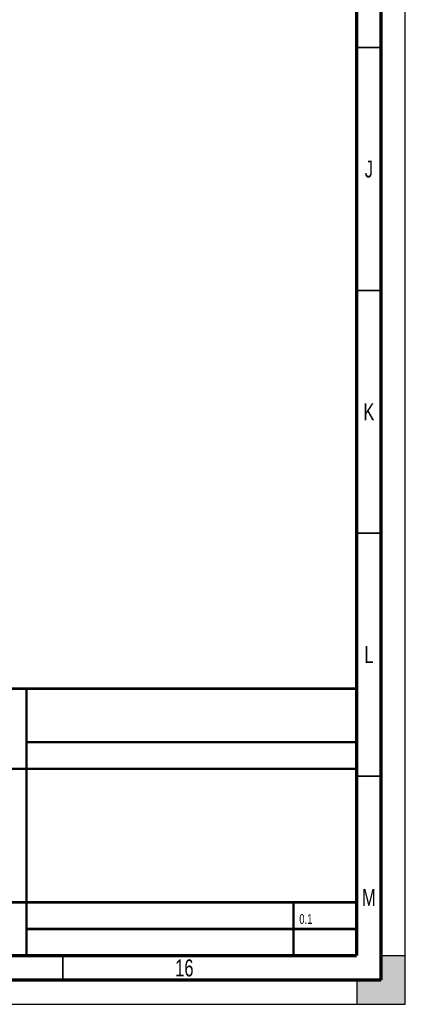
# Paper-space layout 'SUBMITTAL_E3H_2_1' of a CAD drawing. Header units: millimetres. Extents: x 0 to 841, y 0 to 594.
# Tile 33 of 45: x 762 to 841, y 0 to 203. Entities that reach past the tile are written whole.
import ezdxf

# ---------------------------------------------------------------- set-up
doc = ezdxf.new("R2010")
doc.units = ezdxf.units.MM
doc.header["$LTSCALE"] = 46.255
doc.layers.get('0').update_dxf_attribs({"linetype": 'CONTINUOUS'})
doc.styles.get("Standard").update_dxf_attribs({"font": 'txt', "width": 0.725})

psp = doc.layouts.new('SUBMITTAL_E3H_2_1')

# ---------------------------------------------------------------- hatches: boundary and pattern name
at = {"linetype": 'CONTINUOUS'}
h = psp.add_hatch(color=7, dxfattribs=at)
h.paths.add_polyline_path([(0, 10), (5, 10), (5, 5), (10, 5), (10, 0), (0, 0)])
h.paths.add_polyline_path([(0, 594), (10, 594), (10, 589), (5, 589), (5, 584), (0, 584)])
h.paths.add_polyline_path([(841, 0), (841, 10), (836, 10), (836, 5), (831, 5), (831, 0)])
h.paths.add_polyline_path([(836, 584), (836, 589), (831, 589), (831, 594), (841, 594), (841, 584)])

# ---------------------------------------------------------------- linework, layer by layer
at = {"color": 7, "linetype": 'CONTINUOUS'}
for p, q in [((841, 0), (841, 594)), ((841, 0), (841, 594)), ((841, 10), (836, 10)), ((836, 10), (836, 5)), ((841, 10), (836, 10)), ((841, 0), (841, 10)), ((836, 5), (831, 5)), ((831, 5), (831, 0)), ((831, 5), (831, 0)), ((0, 0), (841, 0)), ((0, 0), (841, 0)), ((831, 0), (841, 0))]:
    psp.add_line(p, q, dxfattribs=at)
for points, const_width in [([(836, 5), (836, 589)], 0.7), ([(831, 10), (831, 584)], 0.7), ([(831, 197), (836, 197)], 0.35), ([(831, 147), (836, 147)], 0.35), ([(831, 97), (836, 97)], 0.35), ([(651, 65), (831, 65)], 0.5), ([(763, 65), (763, 10)], 0.5), ([(763, 54), (831, 54)], 0.5), ([(651, 48.5), (831, 48.5)], 0.5), ([(831, 47), (836, 47)], 0.35), ([(651, 21), (831, 21)], 0.5), ([(818, 10), (818, 21)], 0.5), ([(831, 15.5), (763, 15.5)], 0.5), ([(20, 10), (831, 10)], 0.7), ([(770.5, 5), (770.5, 10)], 0.35), ([(15, 5), (836, 5)], 0.7)]:
    psp.add_lwpolyline(points, dxfattribs=dict(at, const_width=const_width))

# ---------------------------------------------------------------- texts
at = {"color": 2, "linetype": 'CONTINUOUS', "line_spacing_factor": 0.9}
for s, insert, char_height, width, attachment_point in [('J', (833.5, 173.75), 3.5, 2.5375, 2), ('K', (833.5, 123.75), 3.5, 2.5375, 2), ('L', (833.5, 73.75), 3.5, 2.5375, 2), ('M', (833.5, 23.75), 3.5, 2.5375, 2), ('0.1', (819.17, 18.57), 2, 4.35, 1), ('16', (795.5, 9.25), 3.5, 5.075, 2)]:
    psp.add_mtext(s, dxfattribs=dict(at, insert=insert, char_height=char_height, width=width, attachment_point=attachment_point))

doc.saveas('drawing.dxf')
